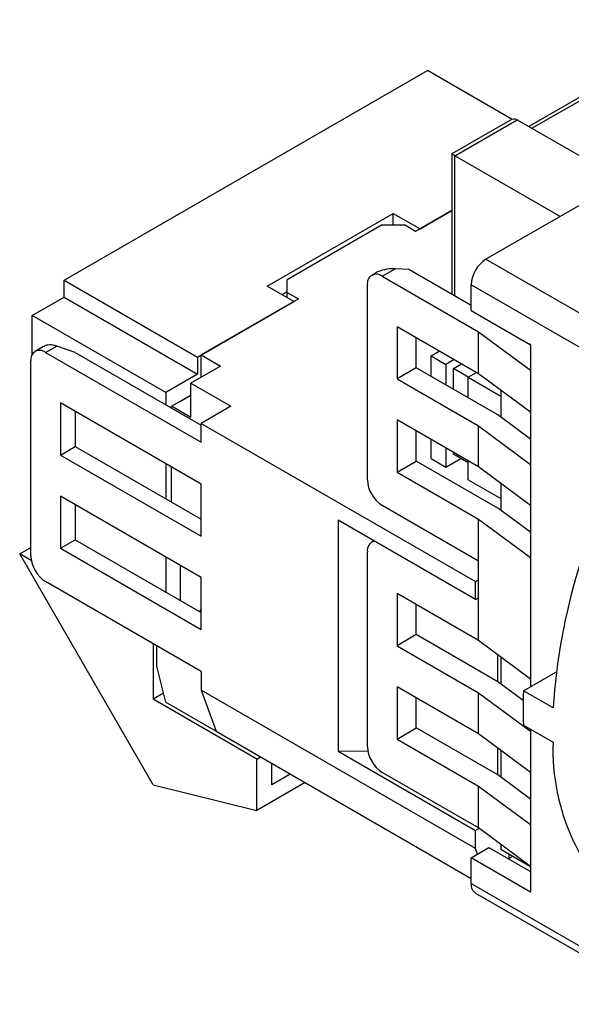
# Model space of a CAD drawing. Header units: millimetres. Extents: x 5 to 279, y 0 to 215.
# Tile 8 of 10: x 211 to 237, y 163 to 210. Entities that reach past the tile are written whole.
import ezdxf

# ---------------------------------------------------------------- set-up
doc = ezdxf.new("R2010")
doc.units = ezdxf.units.MM

msp = doc.modelspace()

# ---------------------------------------------------------------- linework, layer by layer
for p, q in [((253.188, 209.992), (233.389, 198.563)), ((213.272, 197.56), (230.596, 207.561)), ((234.632, 205.231), (230.596, 207.561)), ((239.324, 207.137), (235.435, 204.892)), ((235.581, 204.808), (239.47, 207.053)), ((234.521, 205.181), (231.758, 203.586)), ((231.904, 203.502), (234.874, 205.216)), ((234.874, 205.216), (239.894, 202.318)), ((231.758, 203.586), (231.758, 196.891)), ((236.924, 200.604), (231.904, 203.502)), ((231.904, 196.807), (231.904, 203.502)), ((222.959, 197.274), (228.97, 200.744)), ((228.97, 200.744), (230.243, 200.009)), ((228.97, 200.193), (228.97, 200.744)), ((231.758, 200.884), (230.03, 199.887)), ((230.243, 200.009), (231.758, 200.884)), ((228.439, 200.193), (223.914, 197.581)), ((228.439, 200.193), (229.5, 200.193)), ((230.03, 199.887), (229.5, 200.193)), ((233.389, 198.563), (242.582, 193.256)), ((228.119, 197.899), (227.939, 197.795)), ((228.439, 197.746), (229.052, 198.1)), ((229.712, 198.072), (229.052, 198.1)), ((232.682, 196.358), (229.712, 198.072)), ((213.272, 196.744), (213.272, 197.56)), ((213.272, 197.56), (219.636, 193.886)), ((223.914, 196.968), (223.914, 197.581)), ((228.439, 197.746), (233.036, 195.092)), ((224.232, 196.54), (222.959, 197.274)), ((223.914, 197.009), (223.667, 196.866)), ((223.914, 196.968), (224.444, 196.662)), ((223.914, 196.723), (223.914, 196.968)), ((227.732, 188.029), (227.732, 197.337)), ((241.874, 192.031), (232.682, 197.338)), ((232.682, 196.113), (232.682, 197.338)), ((211.752, 195.866), (213.272, 196.744)), ((213.272, 196.744), (219.636, 193.07)), ((219.636, 193.886), (224.232, 196.54)), ((224.444, 196.662), (219.813, 193.988)), ((232.682, 196.113), (235.51, 194.48)), ((211.752, 194.017), (211.752, 195.866)), ((218.116, 192.192), (211.752, 195.866)), ((229.147, 195.337), (229.147, 192.847)), ((233.036, 193.092), (229.147, 195.337)), ((233.036, 195.092), (235.51, 193.256)), ((233.036, 193.092), (233.036, 195.092)), ((230.066, 193.377), (230.066, 194.806)), ((212.293, 194.394), (211.888, 194.16)), ((212.388, 194.111), (212.918, 194.417)), ((212.388, 194.111), (219.813, 189.825)), ((213.802, 194.111), (212.918, 194.417)), ((213.802, 194.111), (219.813, 190.641)), ((230.773, 193.948), (231.162, 194.173)), ((235.51, 194.468), (235.439, 194.522)), ((235.51, 194.48), (235.51, 193.256)), ((211.681, 184.394), (211.681, 193.702)), ((219.636, 193.886), (219.636, 193.07)), ((219.813, 193.988), (220.732, 193.458)), ((219.813, 192.927), (219.813, 193.988)), ((230.773, 192.969), (230.773, 193.948)), ((230.773, 193.948), (231.48, 193.54)), ((231.869, 193.765), (231.48, 193.54)), ((220.732, 193.458), (219.318, 192.641)), ((230.066, 193.377), (229.147, 192.847)), ((233.955, 191.132), (230.066, 193.377)), ((231.48, 193.54), (231.48, 192.561)), ((231.834, 193.336), (232.223, 193.561)), ((231.834, 192.357), (231.834, 193.336)), ((232.541, 192.928), (231.834, 193.336)), ((235.51, 193.256), (235.51, 191.255)), ((219.636, 193.07), (218.116, 192.192)), ((229.147, 192.847), (233.036, 190.601)), ((232.541, 192.928), (232.93, 193.153)), ((232.541, 192.928), (234.096, 192.03)), ((232.541, 191.949), (232.541, 192.928)), ((235.51, 191.255), (233.036, 193.092)), ((219.318, 192.641), (221.227, 191.539)), ((219.318, 191.008), (219.318, 192.641)), ((234.096, 192.305), (234.096, 191.027)), ((218.116, 192.192), (218.116, 191.621)), ((218.398, 191.539), (219.318, 192.07)), ((218.823, 191.784), (219.318, 192.07)), ((219.813, 187.824), (213.095, 191.702)), ((213.095, 191.702), (213.095, 189.211)), ((213.802, 191.294), (213.802, 189.62)), ((218.398, 191.457), (218.398, 191.539)), ((219.318, 191.008), (218.398, 191.539)), ((221.227, 191.539), (219.813, 190.723)), ((233.036, 188.642), (229.147, 190.887)), ((229.147, 190.887), (229.147, 188.396)), ((235.51, 189.977), (233.955, 191.132)), ((235.51, 191.255), (235.51, 188.765)), ((219.813, 189.825), (219.813, 190.723)), ((219.813, 190.723), (232.894, 183.171)), ((230.066, 188.927), (230.066, 190.356)), ((233.036, 188.642), (233.036, 190.601)), ((233.036, 190.601), (235.51, 188.765)), ((230.773, 189.049), (230.773, 189.948)), ((213.095, 189.211), (213.802, 189.62)), ((213.802, 189.62), (219.813, 186.15)), ((231.48, 189.54), (231.48, 188.641)), ((213.095, 189.211), (219.813, 185.334)), ((230.773, 189.049), (231.48, 188.641)), ((231.48, 188.641), (232.187, 189.049)), ((231.834, 189.253), (231.834, 189.336)), ((232.541, 188.845), (231.834, 189.253)), ((218.116, 188.804), (218.116, 187.13)), ((218.398, 186.966), (218.398, 188.64)), ((229.147, 188.396), (230.066, 188.927)), ((233.955, 186.682), (230.066, 188.927)), ((232.541, 188.029), (232.541, 188.927)), ((235.51, 186.805), (233.036, 188.642)), ((235.51, 188.765), (235.51, 186.805)), ((229.147, 188.396), (233.036, 186.151)), ((232.541, 188.029), (234.096, 187.131)), ((219.813, 185.334), (219.813, 187.824)), ((234.096, 187.854), (234.096, 186.577)), ((219.813, 183.374), (213.095, 187.252)), ((213.095, 187.252), (213.095, 184.761)), ((213.802, 186.844), (213.802, 185.17)), ((233.036, 184.151), (228.439, 186.804)), ((235.51, 185.527), (233.955, 186.682)), ((235.51, 186.805), (235.51, 184.314)), ((233.036, 184.151), (233.036, 186.151)), ((233.036, 186.151), (235.51, 184.314)), ((232.894, 182.314), (226.339, 186.098)), ((226.339, 186.098), (226.339, 175.074)), ((211.151, 184.496), (211.681, 184.802)), ((213.095, 184.761), (213.802, 185.17)), ((213.095, 184.761), (219.813, 180.883)), ((213.802, 185.17), (219.813, 181.7)), ((228.04, 185.116), (227.939, 185.057)), ((217.515, 173.473), (211.151, 184.496)), ((211.703, 184.177), (211.151, 184.496)), ((218.116, 184.354), (218.116, 182.679)), ((227.732, 175.291), (227.732, 184.599)), ((235.51, 184.314), (235.51, 178.517)), ((218.823, 182.271), (218.823, 183.945)), ((233.036, 182.354), (233.036, 184.151)), ((219.813, 180.883), (219.813, 183.374)), ((219.813, 178.883), (212.388, 183.169)), ((232.894, 183.171), (233.036, 183.253)), ((232.894, 182.314), (232.894, 183.171)), ((229.147, 182.599), (229.147, 180.109)), ((233.036, 180.354), (229.147, 182.599)), ((232.894, 182.314), (233.036, 182.395)), ((233, 182.375), (233.036, 182.354)), ((233.036, 180.354), (233.036, 182.354)), ((230.066, 180.639), (230.066, 182.068)), ((230.066, 180.639), (229.147, 180.109)), ((233.955, 178.394), (230.066, 180.639)), ((217.515, 180.21), (217.515, 177.556)), ((217.691, 179.128), (217.691, 180.107)), ((229.147, 180.109), (233.036, 177.863)), ((235.51, 178.517), (233.036, 180.354)), ((233.955, 178.394), (233.955, 179.672)), ((234.096, 179.567), (234.096, 178.289)), ((218.116, 177.413), (217.691, 179.128)), ((219.813, 178.883), (219.813, 177.985)), ((235.174, 177.956), (236.727, 178.853)), ((233.036, 175.904), (229.147, 178.149)), ((229.147, 178.149), (229.147, 175.658)), ((235.16, 177.499), (233.955, 178.394)), ((235.51, 178.517), (235.51, 178.15)), ((218.01, 177.841), (217.515, 177.556)), ((232.894, 170.433), (219.813, 177.985)), ((219.813, 177.985), (220.52, 176.025)), ((233.036, 175.904), (233.036, 177.863)), ((233.036, 177.863), (235.51, 176.026)), ((236.588, 177.14), (235.174, 177.956)), ((222.464, 174.698), (217.515, 177.556)), ((218.116, 177.413), (220.52, 176.025)), ((230.066, 176.189), (230.066, 177.618)), ((235.174, 176.323), (236.588, 175.507)), ((220.52, 176.025), (232.682, 169.004)), ((229.147, 175.658), (230.066, 176.189)), ((233.955, 173.944), (230.066, 176.189)), ((235.51, 174.067), (233.036, 175.904)), ((235.51, 176.129), (235.51, 176.026)), ((235.51, 176.026), (235.51, 174.067)), ((229.147, 175.658), (233.036, 173.413)), ((226.339, 175.074), (227.752, 175.088)), ((226.339, 175.074), (232.894, 171.29)), ((233.955, 173.944), (233.955, 175.221)), ((234.096, 175.116), (234.096, 173.839)), ((222.464, 174.698), (222.641, 174.8)), ((222.464, 172.249), (222.464, 174.698)), ((223.171, 173.473), (223.171, 174.494)), ((224.056, 173.984), (223.171, 173.473)), ((233.036, 171.413), (228.439, 174.066)), ((235.51, 172.789), (233.955, 173.944)), ((235.51, 174.067), (235.51, 171.576)), ((217.515, 173.473), (222.464, 172.249)), ((224.763, 173.575), (222.464, 172.249)), ((233.036, 171.413), (233.036, 173.413)), ((233.036, 173.413), (235.51, 171.576)), ((235.51, 171.576), (235.51, 169.576)), ((233.067, 171.39), (232.894, 171.29)), ((232.894, 170.433), (232.894, 171.29)), ((235.51, 169.576), (233.036, 171.413)), ((234.096, 170.625), (234.096, 170.392)), ((232.682, 169.984), (233.531, 170.474)), ((232.992, 170.163), (232.894, 170.433)), ((233.531, 170.474), (235.51, 169.331)), ((234.096, 170.392), (235.51, 169.576)), ((234.485, 170.167), (234.485, 169.963)), ((232.682, 168.759), (232.682, 169.984)), ((235.51, 168.351), (232.682, 169.984)), ((234.45, 169.943), (234.662, 170.065)), ((235.51, 169.576), (235.51, 168.351)), ((232.682, 168.759), (241.874, 163.452)), ((232.889, 168.301), (242.082, 162.995))]:
    msp.add_line(p, q)
for centre, radius, start, end in [((234.217, 197.268), 1.537, 122.6055, 177.3945), ((228.163, 197.407), 0.437, 50.7967, 189.214), ((212.112, 193.772), 0.437, 50.7967, 189.214), ((266.424, 175.133), 29.903, 150.2578, 176.1525), ((229.268, 188.099), 1.537, 182.6055, 237.3945), ((228.168, 184.671), 0.441, 103.23, 189.2756), ((213.216, 184.464), 1.537, 182.6055, 237.3945), ((254.481, 177.139), 19.324, 177.5782, 182.4218), ((246.739, 175.133), 10.157, 177.8916, 231.8202), ((229.268, 175.361), 1.537, 182.6055, 237.3945), ((233.158, 168.698), 0.48, 172.7442, 235.9436)]:
    msp.add_arc(centre, radius, start, end)
for centre, major_axis, ratio, start_param, end_param in [((234.521, 204.604), (0.354, 0.612), 0.577335, 0.000041, 0.785358), ((232.258, 203.298), (0.5, -0.289), 0.00007, 2.356235, 3.141633), ((229.052, 197.283), (1.319, -0.088), 0.616927, 1.611913, 2.39723), ((212.918, 193.6), (0.735, -0.708), 0.692861, 2.158868, 2.944185)]:
    msp.add_ellipse(centre, major_axis=major_axis, ratio=ratio, start_param=start_param, end_param=end_param)
msp.add_open_spline([(219.813, 181.887), (219.8, 181.867), (219.771, 181.821), (219.748, 181.771), (219.736, 181.744)], degree=3, knots=[0, 0, 0, 0, 0.446063, 1, 1, 1, 1])

doc.saveas('drawing.dxf')
